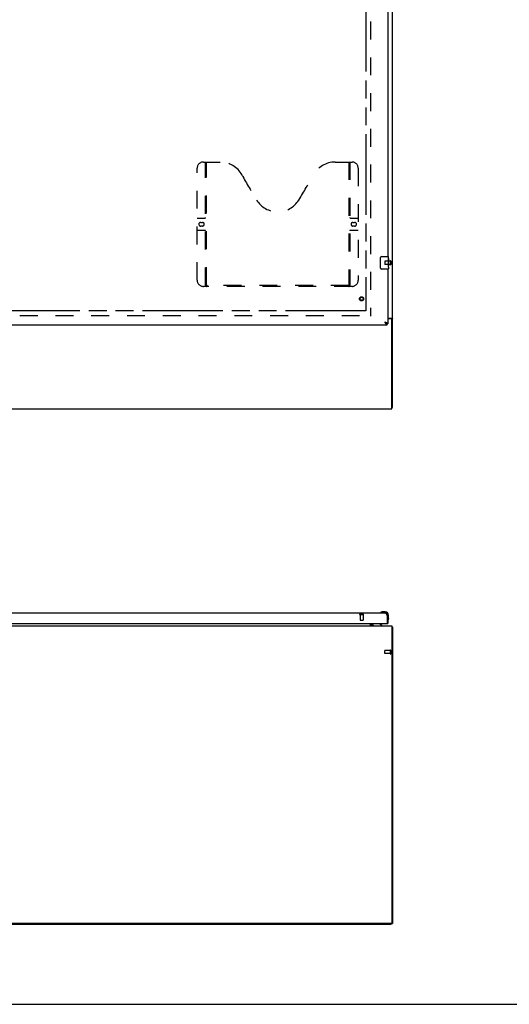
# Model space of a CAD drawing. Header units: inches. Extents: x 0 to 262, y 0 to 169.
# Tile 3 of 12: x 91 to 130, y 0 to 79. Entities that reach past the tile are written whole.
import ezdxf

# ---------------------------------------------------------------- set-up
doc = ezdxf.new("R2010")
doc.units = ezdxf.units.IN
doc.header["$LTSCALE"] = 14.384615
doc.header["$MEASUREMENT"] = 0
doc.linetypes.add('HIDDEN', pattern=[0.2, 0.1, -0.1])
doc.linetypes.add('PHANTOM', pattern=[0.8, 0.45, -0.05, 0.1, -0.05, 0.1, -0.05])
doc.layers.get('0').update_dxf_attribs({"linetype": 'CONTINUOUS'})
for name, color, linetype in [('02___PRT_ALL_AXES', 7, 'CONTINUOUS'), ('AVAILABLE_DOOR_SPACE', 7, 'CONTINUOUS'), ('DEFAULT_2', 8, 'HIDDEN')]:
    doc.layers.add(name, color=color, linetype=linetype)

msp = doc.modelspace()

# ---------------------------------------------------------------- linework, layer by layer
at = {"color": 3, "linetype": 'Continuous'}
for p, q in [((121.091, 47.992), (121.091, 119.784)), ((120.716, 85.388), (120.716, 60.138)), ((120.716, 59.138), (120.716, 54.742)), ((120.716, 55.18), (121.021, 55.18)), ((120.979, 55.128), (120.716, 55.128)), ((121.039, 47.888), (121.039, 55.068)), ((85.184, 54.638), (120.674, 54.638)), ((49.143, 47.888), (121.039, 47.888)), ((85.184, 31.495), (120.469, 31.495)), ((120.674, 31.249), (120.674, 30.661)), ((120.716, 31.249), (120.716, 30.641)), ((49.143, 30.437), (121.039, 30.437)), ((85.247, 30.641), (120.654, 30.641)), ((119.341, 30.437), (119.341, 30.641)), ((119.445, 30.641), (119.445, 30.541)), ((119.451, 30.44), (119.45, 30.439)), ((121.039, 30.437), (121.039, 6.552)), ((121.091, 30.333), (121.091, 6.489)), ((120.976, 6.489), (49.205, 6.489))]:
    msp.add_line(p, q, dxfattribs=at)
at = {"color": 7, "linetype": 'Continuous'}
for p, q in [((120.121, 59.238), (120.121, 60.038)), ((120.221, 60.138), (120.761, 60.138)), ((120.761, 59.138), (120.221, 59.138)), ((120.606, 54.761), (120.614, 54.756)), ((120.716, 54.742), (120.674, 54.742)), ((120.674, 54.638), (120.674, 54.742)), ((120.987, 55.139), (121.091, 55.139)), ((120.987, 55.139), (120.987, 55.128)), ((121.039, 47.992), (121.091, 47.992)), ((120.127, 31.51), (120.121, 31.509)), ((120.513, 31.555), (120.256, 31.555)), ((120.716, 31.249), (120.674, 31.249)), ((120.716, 31.249), (120.716, 31.292)), ((120.729, 30.901), (120.731, 30.907)), ((120.776, 31.036), (120.773, 30.998)), ((120.776, 31.036), (120.776, 31.292)), ((119.487, 30.641), (119.487, 30.594)), ((120.274, 30.476), (120.035, 30.614)), ((120.274, 30.437), (120.274, 30.476)), ((120.654, 30.641), (120.716, 30.641)), ((121.039, 30.333), (121.091, 30.333)), ((49.195, 6.437), (120.987, 6.437)), ((120.987, 6.437), (120.987, 6.49)), ((120.987, 6.489), (121.091, 6.489)), ((0, 0), (261.538, 0))]:
    msp.add_line(p, q, dxfattribs=at)
for points in [[(120.121, 60.038), (120.121, 60.044), (120.121, 60.05), (120.122, 60.056), (120.124, 60.062), (120.125, 60.068), (120.127, 60.074)], [(120.127, 59.201), (120.125, 59.207), (120.124, 59.213), (120.122, 59.219), (120.121, 59.225), (120.121, 59.231), (120.121, 59.238)], [(120.469, 54.884), (120.48, 54.877), (120.491, 54.87), (120.502, 54.863), (120.513, 54.856), (120.524, 54.848), (120.534, 54.841), (120.544, 54.834), (120.553, 54.827), (120.562, 54.82), (120.57, 54.813), (120.577, 54.806), (120.584, 54.799), (120.591, 54.792), (120.596, 54.784), (120.601, 54.777), (120.605, 54.77), (120.608, 54.763), (120.609, 54.759)], [(120.469, 54.884), (120.478, 54.875), (120.486, 54.866), (120.495, 54.856), (120.503, 54.847), (120.512, 54.838), (120.52, 54.83), (120.529, 54.821), (120.537, 54.813), (120.546, 54.805), (120.555, 54.797), (120.563, 54.79), (120.572, 54.783), (120.58, 54.777), (120.589, 54.771), (120.597, 54.766), (120.606, 54.761)], [(120.614, 54.756), (120.623, 54.752), (120.631, 54.749), (120.64, 54.746), (120.648, 54.744), (120.657, 54.743), (120.666, 54.742), (120.674, 54.742)], [(120.946, 55.18), (120.946, 55.178), (120.946, 55.176), (120.947, 55.174), (120.947, 55.173), (120.948, 55.171), (120.949, 55.169), (120.95, 55.168), (120.952, 55.166), (120.954, 55.165), (120.955, 55.163), (120.957, 55.162), (120.959, 55.161), (120.961, 55.159), (120.964, 55.158), (120.966, 55.157), (120.971, 55.155)], [(120.971, 55.155), (120.973, 55.153), (120.975, 55.152), (120.978, 55.151), (120.98, 55.15), (120.982, 55.148), (120.983, 55.147), (120.985, 55.145), (120.986, 55.144), (120.986, 55.142), (120.986, 55.141), (120.987, 55.139)]]:
    msp.add_lwpolyline(points, dxfattribs=at)
at = {"color": 3, "linetype": 'Continuous'}
for points in [[(120.469, 54.884), (120.501, 54.872), (120.517, 54.866), (120.533, 54.86), (120.548, 54.854), (120.564, 54.848), (120.578, 54.843), (120.592, 54.837), (120.606, 54.831)], [(120.469, 54.884), (120.478, 54.868), (120.486, 54.852), (120.495, 54.836), (120.503, 54.82), (120.512, 54.805), (120.52, 54.79), (120.529, 54.775), (120.537, 54.761), (120.546, 54.747)], [(120.546, 54.747), (120.555, 54.734), (120.563, 54.722), (120.572, 54.71), (120.58, 54.699), (120.589, 54.689), (120.597, 54.679), (120.606, 54.671), (120.614, 54.663), (120.623, 54.656), (120.631, 54.651), (120.64, 54.646), (120.648, 54.642), (120.657, 54.64), (120.666, 54.638), (120.674, 54.638)], [(120.606, 54.831), (120.619, 54.825), (120.632, 54.819), (120.643, 54.813), (120.654, 54.807), (120.665, 54.801), (120.674, 54.795), (120.683, 54.789), (120.69, 54.783), (120.697, 54.777), (120.702, 54.771), (120.707, 54.765), (120.711, 54.759), (120.713, 54.753), (120.715, 54.748), (120.716, 54.742)], [(121.021, 55.18), (121.023, 55.179), (121.025, 55.177), (121.028, 55.175), (121.031, 55.174), (121.035, 55.172), (121.039, 55.171), (121.043, 55.17), (121.047, 55.168), (121.051, 55.167), (121.055, 55.165), (121.059, 55.164), (121.063, 55.163), (121.067, 55.161), (121.07, 55.16), (121.073, 55.159), (121.076, 55.157), (121.079, 55.156), (121.081, 55.154), (121.084, 55.152), (121.086, 55.151), (121.087, 55.149), (121.088, 55.147), (121.089, 55.145), (121.09, 55.143), (121.09, 55.142), (121.091, 55.139)], [(120.469, 31.495), (120.478, 31.495), (120.486, 31.493), (120.495, 31.491), (120.503, 31.487), (120.512, 31.482), (120.52, 31.477), (120.529, 31.47), (120.537, 31.462), (120.546, 31.454), (120.555, 31.445), (120.563, 31.434), (120.572, 31.423), (120.58, 31.412), (120.589, 31.399), (120.597, 31.386), (120.606, 31.372), (120.614, 31.358), (120.623, 31.343), (120.631, 31.328), (120.64, 31.313), (120.648, 31.297), (120.657, 31.281), (120.666, 31.265), (120.674, 31.249)], [(119.46, 30.446), (119.458, 30.444), (119.456, 30.442), (119.454, 30.441), (119.451, 30.44)], [(119.471, 30.456), (119.466, 30.451), (119.464, 30.449), (119.462, 30.448), (119.46, 30.446)], [(119.481, 30.463), (119.48, 30.463), (119.48, 30.463), (119.479, 30.463), (119.478, 30.463), (119.477, 30.462), (119.476, 30.461), (119.475, 30.46), (119.474, 30.459), (119.472, 30.458), (119.471, 30.456)], [(121.039, 30.353), (121.039, 30.353), (121.043, 30.352), (121.047, 30.351), (121.051, 30.35), (121.055, 30.349), (121.063, 30.348)], [(121.063, 30.348), (121.067, 30.347), (121.07, 30.346), (121.073, 30.346), (121.076, 30.345), (121.079, 30.344), (121.081, 30.343), (121.084, 30.342), (121.086, 30.341), (121.087, 30.34), (121.088, 30.339), (121.089, 30.338), (121.09, 30.336), (121.09, 30.335), (121.091, 30.333)]]:
    msp.add_lwpolyline(points, dxfattribs=at)
at = {"color": 7, "linetype": 'Continuous'}
for centre, radius, start, end in [((120.221, 60.038), 0.1, 90, 158.80009), ((120.761, 60.123), 0.015, 0, 90), ((120.221, 59.238), 0.1, 201.19986, 270), ((120.761, 59.153), 0.015, 270, 360), ((120.136, 31.507), 0.015, 120.88989, 173.62041), ((120.136, 31.51), 0.015, 186.37959, 270), ((120.256, 31.305), 0.25, 90, 120.88989), ((120.513, 31.292), 0.263, 0, 90), ((120.513, 31.292), 0.203, 0, 90), ((120.731, 30.915), 0.015, 180, 263.62041), ((120.727, 30.915), 0.015, 276.37959, 329.11011), ((120.526, 31.036), 0.25, 329.11011, 360), ((119.549, 30.541), 0.208, 180, 210.01397), ((119.644, 30.594), 0.157, 180, 270), ((120.086, 30.701), 0.1, 216.54681, 239.90799)]:
    msp.add_arc(centre, radius, start, end, dxfattribs=at)
at = {"color": 3, "linetype": 'Continuous'}
for centre, radius, start, end in [((120.979, 55.068), 0.06, 0, 90), ((120.469, 31.249), 0.246, 0, 90), ((119.549, 30.541), 0.104, 180, 270), ((120.654, 30.661), 0.02, 270, 360), ((120.976, 6.552), 0.0625, 270, 360)]:
    msp.add_arc(centre, radius, start, end, dxfattribs=at)
at = {"layer": '02___PRT_ALL_AXES', "color": 8, "linetype": 'HIDDEN'}
for p, q in [((120.933, 59.762), (120.486, 59.762)), ((120.933, 59.514), (120.486, 59.514)), ((120.933, 59.514), (120.933, 59.762)), ((118.488, 31.348), (118.736, 31.348)), ((118.488, 31.348), (118.488, 30.901)), ((118.736, 31.348), (118.736, 30.901)), ((120.933, 28.457), (120.486, 28.457)), ((120.933, 28.209), (120.486, 28.209)), ((120.933, 28.209), (120.933, 28.457))]:
    msp.add_line(p, q, dxfattribs=at)
at = {"layer": '02___PRT_ALL_AXES', "color": 7, "linetype": 'Continuous'}
for p, q in [((120.776, 59.983), (120.769, 59.983)), ((120.769, 59.983), (120.769, 59.753)), ((120.776, 59.816), (120.769, 59.816)), ((120.776, 59.753), (120.769, 59.753)), ((120.776, 59.522), (120.769, 59.522)), ((120.769, 59.522), (120.769, 59.386)), ((120.776, 59.717), (120.77, 59.717)), ((120.774, 59.585), (120.776, 59.585)), ((120.776, 59.559), (120.776, 60.123)), ((120.776, 59.299), (120.776, 59.556)), ((120.77, 59.355), (120.776, 59.355)), ((120.776, 59.298), (120.776, 59.153))]:
    msp.add_line(p, q, dxfattribs=at)
for points in [[(120.774, 59.583), (120.771, 59.617), (120.77, 59.629), (120.77, 59.641), (120.769, 59.654), (120.769, 59.667), (120.769, 59.68), (120.769, 59.692), (120.769, 59.705), (120.77, 59.718), (120.77, 59.73), (120.771, 59.742)], [(120.776, 59.556), (120.775, 59.564), (120.775, 59.573), (120.774, 59.583)], [(120.77, 59.35), (120.77, 59.358), (120.769, 59.368), (120.769, 59.377), (120.769, 59.386)], [(120.773, 59.325), (120.772, 59.333), (120.771, 59.341), (120.77, 59.35)], [(120.776, 59.298), (120.775, 59.302), (120.775, 59.307), (120.774, 59.312), (120.773, 59.325)]]:
    msp.add_lwpolyline(points, dxfattribs=at)
at = {"layer": '02___PRT_ALL_AXES', "color": 8, "linetype": 'HIDDEN'}
msp.add_circle((118.612, 56.742), 0.124, dxfattribs=at)
at = {"layer": '02___PRT_ALL_AXES', "color": 7, "linetype": 'Continuous'}
msp.add_ellipse((120.513, 59.722), major_axis=(0.263, 0), ratio=0.432808, start_param=0, end_param=0.179988, dxfattribs=at)
at = {"layer": 'AVAILABLE_DOOR_SPACE', "color": 4, "linetype": 'PHANTOM'}
for p, q in [((118.966, 116.013), (118.966, 55.763)), ((118.966, 55.763), (88.809, 55.763))]:
    msp.add_line(p, q, dxfattribs=at)
at = {"layer": 'DEFAULT_2', "color": 8, "linetype": 'HIDDEN'}
for p, q in [((119.341, 116.44), (119.341, 55.336)), ((105.882, 67.742), (107.237, 67.742)), ((106.057, 57.832), (106.057, 67.742)), ((106.137, 57.862), (106.137, 67.742)), ((116.487, 67.742), (117.842, 67.742)), ((117.587, 67.742), (117.587, 57.862)), ((117.667, 67.742), (117.667, 57.832)), ((105.382, 58.242), (105.382, 67.242)), ((118.342, 67.242), (118.342, 58.242)), ((105.382, 63.242), (106.017, 63.242)), ((105.668, 62.892), (105.805, 62.892)), ((105.805, 62.592), (105.668, 62.592)), ((117.707, 63.242), (118.342, 63.242)), ((117.918, 62.892), (118.055, 62.892)), ((118.055, 62.592), (117.918, 62.592)), ((106.017, 62.242), (105.382, 62.242)), ((118.342, 62.242), (117.707, 62.242)), ((120.476, 59.752), (120.476, 59.524)), ((120.933, 59.78), (120.933, 59.496)), ((120.976, 59.78), (120.976, 59.496)), ((117.583, 57.822), (106.14, 57.822)), ((117.842, 57.742), (105.882, 57.742)), ((50.841, 55.388), (119.341, 55.388)), ((118.47, 31.391), (118.754, 31.391)), ((118.47, 31.348), (118.754, 31.348)), ((118.498, 30.891), (118.726, 30.891)), ((120.476, 28.219), (120.476, 28.447)), ((120.933, 28.191), (120.933, 28.475)), ((120.976, 28.191), (120.976, 28.475))]:
    msp.add_line(p, q, dxfattribs=at)
for points in [[(106.047, 57.862), (106.063, 57.851), (106.079, 57.841), (106.094, 57.833), (106.11, 57.827), (106.125, 57.823), (106.14, 57.822)], [(117.583, 57.822), (117.598, 57.823), (117.613, 57.827), (117.629, 57.833), (117.645, 57.841), (117.66, 57.851), (117.677, 57.862)]]:
    msp.add_lwpolyline(points, dxfattribs=at)
for radius in [0.164, 0.124]:
    msp.add_circle((118.612, 56.742), radius, dxfattribs=at)
for centre, radius, start, end in [((105.882, 67.242), 0.5, 90, 180), ((107.237, 65.742), 2, 28.48127, 90), ((116.487, 65.742), 2, 90, 151.51873), ((117.842, 67.242), 0.5, 0, 90), ((143.545, 85.44), 39.307, 208.48127, 211.87046), ((80.179, 85.44), 39.307, 328.12954, 331.51873), ((111.862, 65.742), 2, 211.87046, 328.12954), ((105.668, 62.742), 0.15, 90, 270), ((105.805, 62.742), 0.15, 270, 90), ((106.017, 63.282), 0.04, 270, 360), ((117.707, 63.282), 0.04, 180, 270), ((117.918, 62.742), 0.15, 90, 270), ((118.055, 62.742), 0.15, 270, 90), ((106.017, 62.202), 0.04, 0, 90), ((117.707, 62.202), 0.04, 90, 180), ((120.486, 59.752), 0.01, 90, 180), ((120.486, 59.524), 0.01, 180, 270), ((120.955, 59.78), 0.0215, 0, 180), ((120.955, 59.496), 0.0215, 180, 360), ((105.882, 58.242), 0.5, 180, 270), ((106.147, 57.832), 0.09, 180, 270), ((106.177, 57.862), 0.04, 180, 270), ((117.547, 57.862), 0.04, 270, 360), ((117.577, 57.832), 0.09, 270, 360), ((117.842, 58.242), 0.5, 270, 360), ((118.47, 31.37), 0.0215, 90, 270), ((118.498, 30.901), 0.01, 180, 270), ((118.726, 30.901), 0.01, 270, 360), ((118.754, 31.37), 0.0215, 270, 90), ((120.486, 28.447), 0.01, 90, 180), ((120.486, 28.219), 0.01, 180, 270), ((120.955, 28.475), 0.0215, 360, 180), ((120.955, 28.191), 0.0215, 180, 0)]:
    msp.add_arc(centre, radius, start, end, dxfattribs=at)

doc.saveas('drawing.dxf')
